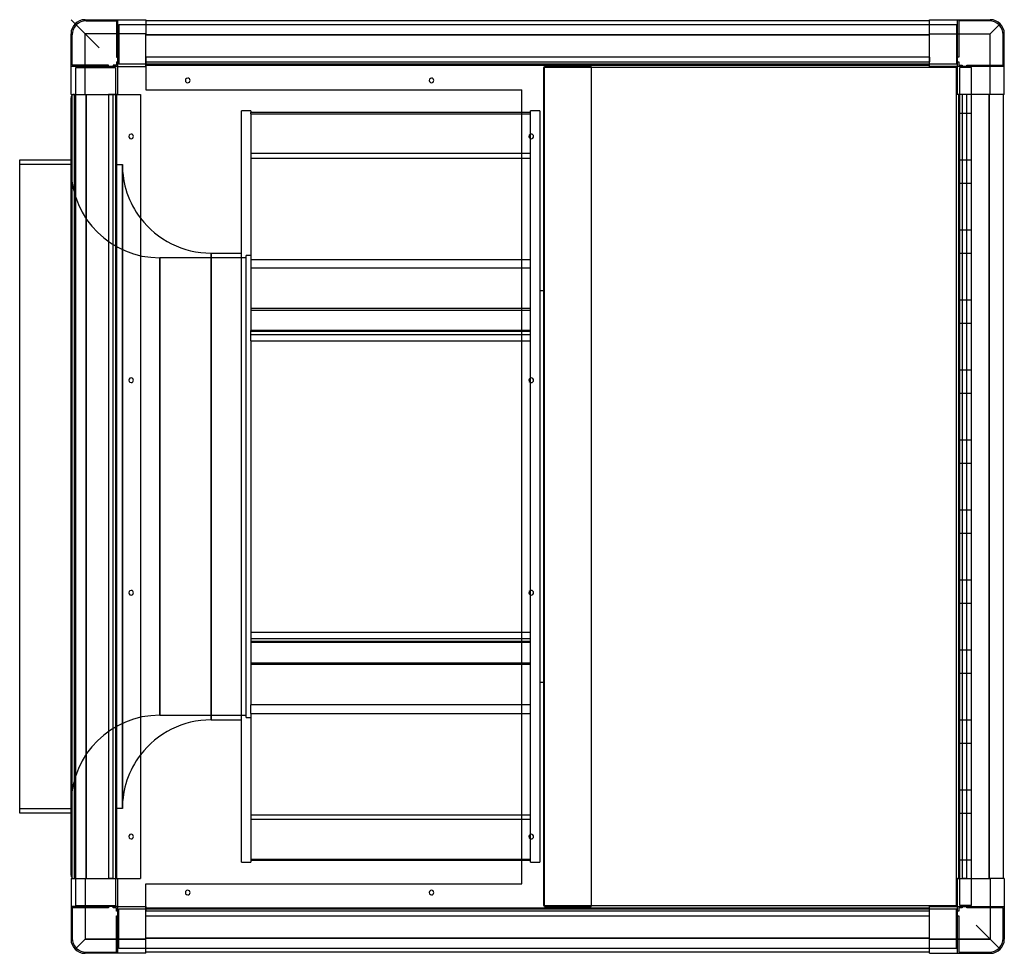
# Model space of a CAD drawing. Header units: millimetres. Extents: x -444 to 400, y -400 to 400.
import ezdxf

# ---------------------------------------------------------------- set-up
doc = ezdxf.new("R2010")
doc.units = ezdxf.units.MM
doc.layers.add('HIDDEN', color=7, linetype='Continuous')
doc.layers.add('THICK', color=7, linetype='Continuous')

msp = doc.modelspace()

# ---------------------------------------------------------------- linework, layer by layer
at = {"layer": 'HIDDEN'}
for p, q in [((-400, 400), (-388, 388)), ((-388, 400), (-388, 400)), ((-388, 400), (-388, 400)), ((-387, 399), (-361, 399)), ((-387, 399), (-387, 399)), ((-361, 399), (-361, 368)), ((-361, 399), (-361, 399)), ((-360, 400), (-360, 400)), ((-360, 360), (-360, 400)), ((-360, 400), (-360, 400)), ((-336, 400), (-336, 400)), ((-336, 400), (-336, 400)), ((-336, 399), (-336, 399)), ((-336, 399), (-336, 399)), ((336, 400), (336, 400)), ((336, 400), (336, 400)), ((336, 399), (336, 399)), ((336, 399), (336, 399)), ((360, 400), (360, 400)), ((360, 400), (360, 400)), ((360, 360), (360, 400)), ((361, 399), (361, 399)), ((387, 399), (361, 399)), ((361, 399), (361, 368)), ((387, 399), (387, 399)), ((388, 400), (388, 400)), ((388, 400), (388, 400)), ((-359, 396), (-359, 396)), ((-359, 396), (-359, 362)), ((-359, 396), (359, 396)), ((359, 396), (359, 396)), ((359, 396), (359, 362)), ((388, 388), (396.49, 396.49)), ((-400, 388), (-400, 388)), ((-400, 388), (-400, 388)), ((-399, 361), (-399, 387)), ((-399, 387), (-399, 387)), ((-388, 336), (-388, 388)), ((-336, 388), (-388, 388)), ((-336, 387), (336, 387)), ((336, 388), (388, 388)), ((388, 336), (388, 388)), ((399, 387), (399, 387)), ((399, 361), (399, 387)), ((400, 388), (400, 388)), ((400, 388), (400, 388)), ((-361, 368), (-361, 368)), ((-361, 368), (-360, 368)), ((-361, 364), (-361, 361)), ((-361, 364), (-360, 364)), ((-361, 364), (-361, 364)), ((-360, 368), (-359, 368)), ((-360, 364), (-359, 364)), ((-359, 368), (-359, 368)), ((-359, 364), (-359, 364)), ((-336, 368), (-336, 368)), ((-336, 368), (-336, 364)), ((-336, 368), (-336, 368)), ((-336, 368), (-336, 368)), ((-336, 368), (-336, 368)), ((336, 368), (-336, 368)), ((-336, 364), (-336, 364)), ((-336, 364), (-336, 364)), ((-336, 364), (-336, 364)), ((-336, 364), (336, 364)), ((-336, 364), (-336, 364)), ((-336, 364), (-336, 361)), ((336, 368), (336, 368)), ((336, 368), (336, 368)), ((336, 368), (336, 368)), ((336, 368), (336, 364)), ((336, 368), (336, 368)), ((336, 364), (336, 364)), ((336, 364), (336, 364)), ((336, 364), (336, 364)), ((336, 364), (336, 364)), ((336, 361), (336, 364)), ((359, 368), (359, 368)), ((360, 368), (359, 368)), ((359, 364), (359, 364)), ((360, 364), (359, 364)), ((361, 368), (360, 368)), ((360, 364), (361, 364)), ((361, 368), (361, 368)), ((361, 364), (361, 364)), ((361, 364), (361, 361)), ((-400, 360), (-400, 360)), ((-360, 360), (-400, 360)), ((-400, 360), (-400, 360)), ((-368, 361), (-399, 361)), ((-399, 361), (-399, 361)), ((-396, -359), (-396, 359)), ((-396, 359), (-362, 359)), ((-396, 359), (-396, 359)), ((-368, 360), (-368, 361)), ((-368, 361), (-368, 361)), ((-368, 359), (-368, 360)), ((-368, 359), (-368, 359)), ((-364, 361), (-364, 361)), ((-364, 361), (-364, 360)), ((-361, 361), (-364, 361)), ((-364, 360), (-364, 359)), ((-364, 359), (-364, 359)), ((-362, 359), (-362, -359)), ((-362, 359), (-362, 359)), ((-361, 361), (-361, 361)), ((-360, 360), (-360, 360)), ((-360, 360), (-360, 360)), ((-360, 360), (-360, 360)), ((-360, 360), (-360, 360)), ((-359, 362), (-359, 362)), ((359, 362), (-359, 362)), ((-336, 361), (-336, 360)), ((-336, 361), (-336, 361)), ((-336, 361), (-336, 361)), ((-336, 361), (-336, 361)), ((-336, 361), (-336, 361)), ((-336, 360), (-336, 360)), ((-336, 360), (-336, 360)), ((-336, 360), (-336, 360)), ((-336, 360), (-336, 360)), ((-336, 360), (-336, 360)), ((-336, 360), (-336, 360)), ((5, 359), (5, 359)), ((5, 359), (5, 359)), ((5, 359), (5, 359)), ((5, 359), (5, 359)), ((6, 360), (6, 360)), ((6, 360), (46, 360)), ((6, -360), (6, 360)), ((46, 360), (46, 360)), ((46, 360), (46, -360)), ((336, 360), (336, 361)), ((336, 361), (336, 361)), ((336, 361), (336, 361)), ((336, 361), (336, 361)), ((336, 361), (336, 361)), ((336, 360), (336, 360)), ((336, 360), (336, 360)), ((336, 360), (336, 360)), ((336, 360), (336, 360)), ((336, 360), (336, 360)), ((336, 360), (336, 360)), ((336, 359), (336, 359)), ((336, 359), (336, 359)), ((359, 362), (359, 362)), ((359, 359), (359, 359)), ((359, 359), (359, 359)), ((360, 360), (360, 360)), ((360, 360), (360, 360)), ((360, 360), (360, 360)), ((400, 360), (360, 360)), ((360, 360), (360, 360)), ((361, 361), (361, 361)), ((361, 361), (364, 361)), ((372, 359), (362, 359)), ((362, -359), (362, 359)), ((362, 359), (362, 359)), ((364, 361), (364, 361)), ((364, 361), (364, 360)), ((364, 359), (364, 360)), ((364, 359), (364, 359)), ((368, 361), (368, 361)), ((368, 360), (368, 361)), ((368, 361), (399, 361)), ((368, 360), (368, 359)), ((368, 359), (368, 359)), ((372, -359), (372, 359)), ((372, 359), (372, 359)), ((399, 361), (399, 361)), ((400, 360), (400, 360)), ((400, 360), (400, 360)), ((-336, 340), (-336, 340)), ((-336, 340), (-336, 340)), ((-13.5, 340), (-13.5, 340)), ((-13.5, 340), (-13.5, 340)), ((-400, 336), (-400, 336)), ((-400, 336), (-400, 336)), ((-399, 336), (-399, 336)), ((-399, 336), (-399, 336)), ((-397, 0), (-397, 336)), ((-397, 336), (-397, 0)), ((-387, 336), (-387, -336)), ((-368, 336), (-368, 336)), ((-364, 336), (-368, 336)), ((-368, 336), (-368, -336)), ((-368, 336), (-368, 336)), ((-368, 336), (-368, 336)), ((-368, 336), (-368, 336)), ((-364, 336), (-364, 336)), ((-364, 336), (-364, 336)), ((-364, 336), (-364, 336)), ((-364, 336), (-364, 336)), ((-364, -336), (-364, 336)), ((-361, 336), (-364, 336)), ((-361, 336), (-361, 336)), ((-360, 336), (-361, 336)), ((-361, 336), (-361, 336)), ((-361, 336), (-361, 336)), ((-361, 336), (-361, 336)), ((-360, 336), (-360, 336)), ((-360, 336), (-360, 336)), ((-360, 336), (-360, 336)), ((-360, 336), (-360, 336)), ((-360, 336), (-360, 336)), ((-360, 336), (-360, 336)), ((-340.5, 336), (-340.5, 336)), ((-340.5, 336), (-340.5, 336)), ((359, 336), (359, 336)), ((359, 336), (359, 336)), ((361, 336), (360, 336)), ((360, 336), (360, 336)), ((360, 336), (360, 336)), ((360, 336), (360, 336)), ((360, 336), (360, 336)), ((360, 336), (360, 336)), ((360, 336), (360, 336)), ((361, 336), (361, 336)), ((361, 336), (361, 336)), ((361, 336), (361, 336)), ((364, 336), (361, 336)), ((361, 336), (361, 336)), ((364, 336), (364, 336)), ((364, 336), (364, 336)), ((364, 336), (364, 336)), ((368, 336), (364, 336)), ((364, 336), (364, -336)), ((364, 336), (364, 336)), ((368, 336), (368, 336)), ((368, 336), (368, 336)), ((368, -336), (368, 336)), ((368, 336), (368, 336)), ((368, 336), (368, 336)), ((387, -336), (387, 336)), ((399, 336), (399, 336)), ((399, 336), (399, 336)), ((400, 336), (400, 336)), ((400, 336), (400, 336)), ((2, 322), (-6, 322)), ((-6, 320.52), (-6, 322)), ((2, 322), (2, -322)), ((-246, 319.47), (-246, 320.52)), ((-6, 320.52), (-13.5, 320.52)), ((-13.5, 319.47), (-6, 319.47)), ((-6, 319.47), (-6, 320.52)), ((-6, 301.94), (-6, 319.47)), ((362, 320), (372, 320)), ((362, 320), (362, 320)), ((362, 320), (362, 320)), ((362, 320), (362, 320)), ((362, 320), (362, 320)), ((362, 320), (362, 320)), ((362, 320), (362, 320)), ((362, 320), (362, 320)), ((362, 320), (362, 320)), ((362, 320), (362, 320)), ((362, 320), (362, 320)), ((362, 320), (362, 320)), ((372, 320), (372, 320)), ((372, 320), (372, 320)), ((372, 320), (372, 320)), ((372, 320), (372, 320)), ((372, 320), (372, 320)), ((372, 320), (372, 320)), ((372, 320), (372, 320)), ((372, 320), (372, 320)), ((372, 320), (372, 320)), ((372, 320), (372, 320)), ((372, 320), (372, 320)), ((-6, 133.56), (-6, 298.06)), ((-6, 285.31), (-246, 285.31)), ((-246, 281.36), (-6, 281.36)), ((362, 280), (372, 280)), ((362, 280), (362, 280)), ((362, 280), (362, 280)), ((362, 280), (362, 280)), ((362, 280), (362, 280)), ((362, 280), (362, 280)), ((362, 280), (362, 280)), ((362, 280), (362, 280)), ((362, 280), (362, 280)), ((362, 280), (362, 280)), ((362, 280), (362, 280)), ((362, 280), (362, 280)), ((372, 280), (372, 280)), ((372, 280), (372, 280)), ((372, 280), (372, 280)), ((372, 280), (372, 280)), ((372, 280), (372, 280)), ((372, 280), (372, 280)), ((372, 280), (372, 280)), ((372, 280), (372, 280)), ((372, 280), (372, 280)), ((372, 280), (372, 280)), ((372, 280), (372, 280)), ((-400, 276), (-444, 276)), ((-400, 276), (-400, -276)), ((-362, 276), (-356, 276)), ((-356, -276), (-356, 276)), ((-356, 276), (-356, 0)), ((362, 260), (372, 260)), ((362, 260), (362, 260)), ((362, 260), (362, 260)), ((362, 260), (362, 260)), ((362, 260), (362, 260)), ((362, 260), (362, 260)), ((362, 260), (362, 260)), ((362, 260), (362, 260)), ((362, 260), (362, 260)), ((362, 260), (362, 260)), ((362, 260), (362, 260)), ((362, 260), (362, 260)), ((372, 260), (372, 260)), ((372, 260), (372, 260)), ((372, 260), (372, 260)), ((372, 260), (372, 260)), ((372, 260), (372, 260)), ((372, 260), (372, 260)), ((372, 260), (372, 260)), ((372, 260), (372, 260)), ((372, 260), (372, 260)), ((372, 260), (372, 260)), ((372, 260), (372, 260)), ((362, 220), (372, 220)), ((362, 220), (362, 220)), ((362, 220), (362, 220)), ((362, 220), (362, 220)), ((362, 220), (362, 220)), ((362, 220), (362, 220)), ((362, 220), (362, 220)), ((362, 220), (362, 220)), ((362, 220), (362, 220)), ((362, 220), (362, 220)), ((362, 220), (362, 220)), ((362, 220), (362, 220)), ((372, 220), (372, 220)), ((372, 220), (372, 220)), ((372, 220), (372, 220)), ((372, 220), (372, 220)), ((372, 220), (372, 220)), ((372, 220), (372, 220)), ((372, 220), (372, 220)), ((372, 220), (372, 220)), ((372, 220), (372, 220)), ((372, 220), (372, 220)), ((372, 220), (372, 220)), ((-324.01, -196), (-324.01, 196)), ((-250, 196), (-324.01, 196)), ((-324.01, 196), (-324.01, 0)), ((-280, 200), (-280, 0)), ((-250, -198), (-250, 198)), ((-246, 198), (-250, 198)), ((-246, 194.59), (-6, 194.59)), ((362, 200), (372, 200)), ((362, 200), (362, 200)), ((362, 200), (362, 200)), ((362, 200), (362, 200)), ((362, 200), (362, 200)), ((362, 200), (362, 200)), ((362, 200), (362, 200)), ((362, 200), (362, 200)), ((362, 200), (362, 200)), ((362, 200), (362, 200)), ((362, 200), (362, 200)), ((362, 200), (362, 200)), ((372, 200), (372, 200)), ((372, 200), (372, 200)), ((372, 200), (372, 200)), ((372, 200), (372, 200)), ((372, 200), (372, 200)), ((372, 200), (372, 200)), ((372, 200), (372, 200)), ((372, 200), (372, 200)), ((372, 200), (372, 200)), ((372, 200), (372, 200)), ((372, 200), (372, 200)), ((-6, 186.96), (-246, 186.96)), ((2, 168), (6, 168)), ((-6, 152.62), (-246, 152.62)), ((362, 160), (372, 160)), ((362, 160), (362, 160)), ((362, 160), (362, 160)), ((362, 160), (362, 160)), ((362, 160), (362, 160)), ((362, 160), (362, 160)), ((362, 160), (362, 160)), ((362, 160), (362, 160)), ((362, 160), (362, 160)), ((362, 160), (362, 160)), ((362, 160), (362, 160)), ((362, 160), (362, 160)), ((372, 160), (372, 160)), ((372, 160), (372, 160)), ((372, 160), (372, 160)), ((372, 160), (372, 160)), ((372, 160), (372, 160)), ((372, 160), (372, 160)), ((372, 160), (372, 160)), ((372, 160), (372, 160)), ((372, 160), (372, 160)), ((372, 160), (372, 160)), ((372, 160), (372, 160)), ((-246, 151.19), (-6, 151.19)), ((362, 140), (372, 140)), ((362, 140), (362, 140)), ((362, 140), (362, 140)), ((362, 140), (362, 140)), ((362, 140), (362, 140)), ((362, 140), (362, 140)), ((362, 140), (362, 140)), ((362, 140), (362, 140)), ((362, 140), (362, 140)), ((362, 140), (362, 140)), ((362, 140), (362, 140)), ((362, 140), (362, 140)), ((372, 140), (372, 140)), ((372, 140), (372, 140)), ((372, 140), (372, 140)), ((372, 140), (372, 140)), ((372, 140), (372, 140)), ((372, 140), (372, 140)), ((372, 140), (372, 140)), ((372, 140), (372, 140)), ((372, 140), (372, 140)), ((372, 140), (372, 140)), ((372, 140), (372, 140)), ((-246, 124.88), (-246, 133.56)), ((-6, 132.69), (-246, 132.69)), ((-246, 130.17), (-6, 130.17)), ((-6, 133.56), (-13.5, 133.56)), ((-6, 124.88), (-6, 133.56)), ((-13.5, 124.88), (-6, 124.88)), ((-6, 92.94), (-6, 124.88)), ((362, 100), (372, 100)), ((362, 100), (362, 100)), ((362, 100), (362, 100)), ((362, 100), (362, 100)), ((362, 100), (362, 100)), ((362, 100), (362, 100)), ((362, 100), (362, 100)), ((362, 100), (362, 100)), ((362, 100), (362, 100)), ((362, 100), (362, 100)), ((362, 100), (362, 100)), ((362, 100), (362, 100)), ((372, 100), (372, 100)), ((372, 100), (372, 100)), ((372, 100), (372, 100)), ((372, 100), (372, 100)), ((372, 100), (372, 100)), ((372, 100), (372, 100)), ((372, 100), (372, 100)), ((372, 100), (372, 100)), ((372, 100), (372, 100)), ((372, 100), (372, 100)), ((372, 100), (372, 100)), ((-6, -89.06), (-6, 89.06)), ((362, 80), (372, 80)), ((362, 80), (362, 80)), ((362, 80), (362, 80)), ((362, 80), (362, 80)), ((362, 80), (362, 80)), ((362, 80), (362, 80)), ((362, 80), (362, 80)), ((362, 80), (362, 80)), ((362, 80), (362, 80)), ((362, 80), (362, 80)), ((362, 80), (362, 80)), ((362, 80), (362, 80)), ((372, 80), (372, 80)), ((372, 80), (372, 80)), ((372, 80), (372, 80)), ((372, 80), (372, 80)), ((372, 80), (372, 80)), ((372, 80), (372, 80)), ((372, 80), (372, 80)), ((372, 80), (372, 80)), ((372, 80), (372, 80)), ((372, 80), (372, 80)), ((372, 80), (372, 80)), ((362, 40), (372, 40)), ((362, 40), (362, 40)), ((362, 40), (362, 40)), ((362, 40), (362, 40)), ((362, 40), (362, 40)), ((362, 40), (362, 40)), ((362, 40), (362, 40)), ((362, 40), (362, 40)), ((362, 40), (362, 40)), ((362, 40), (362, 40)), ((362, 40), (362, 40)), ((362, 40), (362, 40)), ((372, 40), (372, 40)), ((372, 40), (372, 40)), ((372, 40), (372, 40)), ((372, 40), (372, 40)), ((372, 40), (372, 40)), ((372, 40), (372, 40)), ((372, 40), (372, 40)), ((372, 40), (372, 40)), ((372, 40), (372, 40)), ((372, 40), (372, 40)), ((372, 40), (372, 40)), ((362, 20), (372, 20)), ((362, 20), (362, 20)), ((362, 20), (362, 20)), ((362, 20), (362, 20)), ((362, 20), (362, 20)), ((362, 20), (362, 20)), ((362, 20), (362, 20)), ((362, 20), (362, 20)), ((362, 20), (362, 20)), ((362, 20), (362, 20)), ((362, 20), (362, 20)), ((362, 20), (362, 20)), ((372, 20), (372, 20)), ((372, 20), (372, 20)), ((372, 20), (372, 20)), ((372, 20), (372, 20)), ((372, 20), (372, 20)), ((372, 20), (372, 20)), ((372, 20), (372, 20)), ((372, 20), (372, 20)), ((372, 20), (372, 20)), ((372, 20), (372, 20)), ((372, 20), (372, 20)), ((-397, 0), (-397, -336)), ((-356, 0), (-356, -276)), ((-324.01, 0), (-324.01, -196)), ((-280, 0), (-280, -200)), ((-397, -336), (-397, 0)), ((362, -20), (372, -20)), ((362, -20), (362, -20)), ((362, -20), (362, -20)), ((362, -20), (362, -20)), ((362, -20), (362, -20)), ((362, -20), (362, -20)), ((362, -20), (362, -20)), ((362, -20), (362, -20)), ((362, -20), (362, -20)), ((362, -20), (362, -20)), ((362, -20), (362, -20)), ((362, -20), (362, -20)), ((372, -20), (372, -20)), ((372, -20), (372, -20)), ((372, -20), (372, -20)), ((372, -20), (372, -20)), ((372, -20), (372, -20)), ((372, -20), (372, -20)), ((372, -20), (372, -20)), ((372, -20), (372, -20)), ((372, -20), (372, -20)), ((372, -20), (372, -20)), ((372, -20), (372, -20)), ((362, -40), (372, -40)), ((362, -40), (362, -40)), ((362, -40), (362, -40)), ((362, -40), (362, -40)), ((362, -40), (362, -40)), ((362, -40), (362, -40)), ((362, -40), (362, -40)), ((362, -40), (362, -40)), ((362, -40), (362, -40)), ((362, -40), (362, -40)), ((362, -40), (362, -40)), ((362, -40), (362, -40)), ((372, -40), (372, -40)), ((372, -40), (372, -40)), ((372, -40), (372, -40)), ((372, -40), (372, -40)), ((372, -40), (372, -40)), ((372, -40), (372, -40)), ((372, -40), (372, -40)), ((372, -40), (372, -40)), ((372, -40), (372, -40)), ((372, -40), (372, -40)), ((372, -40), (372, -40)), ((362, -80), (372, -80)), ((362, -80), (362, -80)), ((362, -80), (362, -80)), ((362, -80), (362, -80)), ((362, -80), (362, -80)), ((362, -80), (362, -80)), ((362, -80), (362, -80)), ((362, -80), (362, -80)), ((362, -80), (362, -80)), ((362, -80), (362, -80)), ((362, -80), (362, -80)), ((362, -80), (362, -80)), ((372, -80), (372, -80)), ((372, -80), (372, -80)), ((372, -80), (372, -80)), ((372, -80), (372, -80)), ((372, -80), (372, -80)), ((372, -80), (372, -80)), ((372, -80), (372, -80)), ((372, -80), (372, -80)), ((372, -80), (372, -80)), ((372, -80), (372, -80)), ((372, -80), (372, -80)), ((-6, -186.96), (-6, -92.94)), ((362, -100), (372, -100)), ((362, -100), (362, -100)), ((362, -100), (362, -100)), ((362, -100), (362, -100)), ((362, -100), (362, -100)), ((362, -100), (362, -100)), ((362, -100), (362, -100)), ((362, -100), (362, -100)), ((362, -100), (362, -100)), ((362, -100), (362, -100)), ((362, -100), (362, -100)), ((362, -100), (362, -100)), ((372, -100), (372, -100)), ((372, -100), (372, -100)), ((372, -100), (372, -100)), ((372, -100), (372, -100)), ((372, -100), (372, -100)), ((372, -100), (372, -100)), ((372, -100), (372, -100)), ((372, -100), (372, -100)), ((372, -100), (372, -100)), ((372, -100), (372, -100)), ((372, -100), (372, -100)), ((-246, -124.88), (-6, -124.88)), ((-246, -130.17), (-6, -130.17)), ((-6, -132.69), (-246, -132.69)), ((-6, -133.56), (-246, -133.56)), ((362, -140), (372, -140)), ((362, -140), (362, -140)), ((362, -140), (362, -140)), ((362, -140), (362, -140)), ((362, -140), (362, -140)), ((362, -140), (362, -140)), ((362, -140), (362, -140)), ((362, -140), (362, -140)), ((362, -140), (362, -140)), ((362, -140), (362, -140)), ((362, -140), (362, -140)), ((362, -140), (362, -140)), ((372, -140), (372, -140)), ((372, -140), (372, -140)), ((372, -140), (372, -140)), ((372, -140), (372, -140)), ((372, -140), (372, -140)), ((372, -140), (372, -140)), ((372, -140), (372, -140)), ((372, -140), (372, -140)), ((372, -140), (372, -140)), ((372, -140), (372, -140)), ((372, -140), (372, -140)), ((-246, -151.19), (-6, -151.19)), ((-6, -152.62), (-13.5, -152.62)), ((362, -160), (372, -160)), ((362, -160), (362, -160)), ((362, -160), (362, -160)), ((362, -160), (362, -160)), ((362, -160), (362, -160)), ((362, -160), (362, -160)), ((362, -160), (362, -160)), ((362, -160), (362, -160)), ((362, -160), (362, -160)), ((362, -160), (362, -160)), ((362, -160), (362, -160)), ((362, -160), (362, -160)), ((372, -160), (372, -160)), ((372, -160), (372, -160)), ((372, -160), (372, -160)), ((372, -160), (372, -160)), ((372, -160), (372, -160)), ((372, -160), (372, -160)), ((372, -160), (372, -160)), ((372, -160), (372, -160)), ((372, -160), (372, -160)), ((372, -160), (372, -160)), ((372, -160), (372, -160)), ((6, -168), (2, -168)), ((-246, -194.59), (-246, -186.96)), ((-6, -186.96), (-13.5, -186.96)), ((-6, -194.59), (-6, -186.96)), ((-324.01, -196), (-250, -196)), ((-250, -198), (-246, -198)), ((-13.5, -194.59), (-6, -194.59)), ((-6, -298.06), (-6, -194.59)), ((362, -200), (372, -200)), ((362, -200), (362, -200)), ((362, -200), (362, -200)), ((362, -200), (362, -200)), ((362, -200), (362, -200)), ((362, -200), (362, -200)), ((362, -200), (362, -200)), ((362, -200), (362, -200)), ((362, -200), (362, -200)), ((362, -200), (362, -200)), ((362, -200), (362, -200)), ((362, -200), (362, -200)), ((372, -200), (372, -200)), ((372, -200), (372, -200)), ((372, -200), (372, -200)), ((372, -200), (372, -200)), ((372, -200), (372, -200)), ((372, -200), (372, -200)), ((372, -200), (372, -200)), ((372, -200), (372, -200)), ((372, -200), (372, -200)), ((372, -200), (372, -200)), ((372, -200), (372, -200)), ((362, -220), (372, -220)), ((362, -220), (362, -220)), ((362, -220), (362, -220)), ((362, -220), (362, -220)), ((362, -220), (362, -220)), ((362, -220), (362, -220)), ((362, -220), (362, -220)), ((362, -220), (362, -220)), ((362, -220), (362, -220)), ((362, -220), (362, -220)), ((362, -220), (362, -220)), ((362, -220), (362, -220)), ((372, -220), (372, -220)), ((372, -220), (372, -220)), ((372, -220), (372, -220)), ((372, -220), (372, -220)), ((372, -220), (372, -220)), ((372, -220), (372, -220)), ((372, -220), (372, -220)), ((372, -220), (372, -220)), ((372, -220), (372, -220)), ((372, -220), (372, -220)), ((372, -220), (372, -220)), ((362, -260), (372, -260)), ((362, -260), (362, -260)), ((362, -260), (362, -260)), ((362, -260), (362, -260)), ((362, -260), (362, -260)), ((362, -260), (362, -260)), ((362, -260), (362, -260)), ((362, -260), (362, -260)), ((362, -260), (362, -260)), ((362, -260), (362, -260)), ((362, -260), (362, -260)), ((362, -260), (362, -260)), ((372, -260), (372, -260)), ((372, -260), (372, -260)), ((372, -260), (372, -260)), ((372, -260), (372, -260)), ((372, -260), (372, -260)), ((372, -260), (372, -260)), ((372, -260), (372, -260)), ((372, -260), (372, -260)), ((372, -260), (372, -260)), ((372, -260), (372, -260)), ((372, -260), (372, -260)), ((-444, -276), (-400, -276)), ((-356, -276), (-362, -276)), ((-246, -281.36), (-6, -281.36)), ((-6, -285.31), (-13.5, -285.31)), ((362, -280), (372, -280)), ((362, -280), (362, -280)), ((362, -280), (362, -280)), ((362, -280), (362, -280)), ((362, -280), (362, -280)), ((362, -280), (362, -280)), ((362, -280), (362, -280)), ((362, -280), (362, -280)), ((362, -280), (362, -280)), ((362, -280), (362, -280)), ((362, -280), (362, -280)), ((362, -280), (362, -280)), ((372, -280), (372, -280)), ((372, -280), (372, -280)), ((372, -280), (372, -280)), ((372, -280), (372, -280)), ((372, -280), (372, -280)), ((372, -280), (372, -280)), ((372, -280), (372, -280)), ((372, -280), (372, -280)), ((372, -280), (372, -280)), ((372, -280), (372, -280)), ((372, -280), (372, -280)), ((-6, -322), (-6, -301.94)), ((-246, -319.47), (-6, -319.47)), ((-6, -320.52), (-13.5, -320.52)), ((362, -320), (372, -320)), ((362, -320), (362, -320)), ((362, -320), (362, -320)), ((362, -320), (362, -320)), ((362, -320), (362, -320)), ((362, -320), (362, -320)), ((362, -320), (362, -320)), ((362, -320), (362, -320)), ((362, -320), (362, -320)), ((362, -320), (362, -320)), ((362, -320), (362, -320)), ((362, -320), (362, -320)), ((372, -320), (372, -320)), ((372, -320), (372, -320)), ((372, -320), (372, -320)), ((372, -320), (372, -320)), ((372, -320), (372, -320)), ((372, -320), (372, -320)), ((372, -320), (372, -320)), ((372, -320), (372, -320)), ((372, -320), (372, -320)), ((372, -320), (372, -320)), ((372, -320), (372, -320)), ((-6, -322), (2, -322)), ((-400, -336), (-400, -336)), ((-400, -336), (-400, -336)), ((-399, -336), (-399, -336)), ((-399, -336), (-399, -336)), ((-388, -336), (-388, -388)), ((-368, -336), (-368, -336)), ((-368, -336), (-368, -336)), ((-364, -336), (-368, -336)), ((-368, -336), (-368, -336)), ((-368, -336), (-368, -336)), ((-364, -336), (-364, -336)), ((-364, -336), (-364, -336)), ((-364, -336), (-364, -336)), ((-364, -336), (-364, -336)), ((-364, -336), (-361, -336)), ((-361, -336), (-361, -336)), ((-361, -336), (-360, -336)), ((-361, -336), (-361, -336)), ((-361, -336), (-361, -336)), ((-361, -336), (-361, -336)), ((-360, -336), (-360, -336)), ((-360, -336), (-360, -336)), ((-360, -336), (-360, -336)), ((-360, -336), (-360, -336)), ((-360, -336), (-360, -336)), ((-360, -336), (-360, -336)), ((-340.5, -336), (-340.5, -336)), ((-340.5, -336), (-340.5, -336)), ((359, -336), (359, -336)), ((359, -336), (359, -336)), ((360, -336), (360, -336)), ((360, -336), (361, -336)), ((360, -336), (360, -336)), ((360, -336), (360, -336)), ((360, -336), (360, -336)), ((360, -336), (360, -336)), ((360, -336), (360, -336)), ((361, -336), (361, -336)), ((361, -336), (361, -336)), ((361, -336), (361, -336)), ((361, -336), (364, -336)), ((361, -336), (361, -336)), ((364, -336), (364, -336)), ((368, -336), (364, -336)), ((364, -336), (364, -336)), ((364, -336), (364, -336)), ((364, -336), (364, -336)), ((368, -336), (368, -336)), ((368, -336), (368, -336)), ((368, -336), (368, -336)), ((368, -336), (368, -336)), ((388, -336), (388, -388)), ((399, -336), (399, -336)), ((399, -336), (399, -336)), ((400, -336), (400, -336)), ((400, -336), (400, -336)), ((-336, -340.5), (-336, -340.5)), ((-336, -340.5), (-336, -340.5)), ((-13.5, -340.5), (-13.5, -340.5)), ((-13.5, -340.5), (-13.5, -340.5)), ((-400, -360), (-400, -360)), ((-400, -360), (-400, -360)), ((-360, -360), (-400, -360)), ((-399, -361), (-399, -387)), ((-399, -361), (-399, -361)), ((-368, -361), (-399, -361)), ((-396, -359), (-362, -359)), ((-396, -359), (-396, -359)), ((-368, -359), (-368, -359)), ((-368, -360), (-368, -359)), ((-368, -360), (-368, -361)), ((-368, -361), (-368, -361)), ((-364, -359), (-364, -359)), ((-364, -359), (-364, -360)), ((-364, -361), (-364, -360)), ((-364, -361), (-364, -361)), ((-361, -361), (-364, -361)), ((-362, -359), (-362, -359)), ((-361, -361), (-361, -361)), ((-361, -364), (-361, -361)), ((-360, -360), (-360, -360)), ((-360, -360), (-360, -360)), ((-360, -360), (-360, -360)), ((-360, -400), (-360, -360)), ((-360, -360), (-360, -360)), ((-359, -396), (-359, -362)), ((-359, -362), (-359, -362)), ((-359, -362), (359, -362)), ((-336, -360), (-336, -361)), ((-336, -360), (-336, -360)), ((-336, -360), (-336, -360)), ((-336, -360), (-336, -360)), ((-336, -360), (-336, -360)), ((-336, -360), (-336, -360)), ((-336, -360), (-336, -360)), ((-336, -361), (-336, -361)), ((-336, -361), (-336, -361)), ((-336, -361), (-336, -361)), ((-336, -361), (-336, -364)), ((-336, -361), (-336, -361)), ((5, -359), (5, -359)), ((5, -359), (5, -359)), ((5, -359), (5, -359)), ((5, -359), (5, -359)), ((6, -360), (6, -360)), ((6, -360), (46, -360)), ((46, -360), (46, -360)), ((336, -359), (336, -359)), ((336, -359), (336, -359)), ((336, -361), (336, -360)), ((336, -360), (336, -360)), ((336, -360), (336, -360)), ((336, -360), (336, -360)), ((336, -360), (336, -360)), ((336, -360), (336, -360)), ((336, -360), (336, -360)), ((336, -361), (336, -361)), ((336, -361), (336, -361)), ((336, -361), (336, -361)), ((336, -364), (336, -361)), ((336, -361), (336, -361)), ((359, -359), (359, -359)), ((359, -359), (359, -359)), ((359, -396), (359, -362)), ((359, -362), (359, -362)), ((360, -360), (360, -360)), ((360, -360), (360, -360)), ((360, -360), (360, -360)), ((360, -400), (360, -360)), ((360, -360), (360, -360)), ((360, -360), (400, -360)), ((361, -361), (361, -364)), ((361, -361), (361, -361)), ((364, -361), (361, -361)), ((372, -359), (362, -359)), ((362, -359), (362, -359)), ((364, -359), (364, -359)), ((364, -360), (364, -359)), ((364, -360), (364, -361)), ((364, -361), (364, -361)), ((368, -359), (368, -359)), ((368, -359), (368, -360)), ((368, -361), (368, -360)), ((368, -361), (368, -361)), ((399, -361), (368, -361)), ((372, -359), (372, -359)), ((399, -361), (399, -361)), ((399, -387), (399, -361)), ((400, -360), (400, -360)), ((400, -360), (400, -360)), ((-361, -364), (-361, -364)), ((-360, -364), (-361, -364)), ((-361, -368), (-360, -368)), ((-361, -368), (-361, -368)), ((-361, -399), (-361, -368)), ((-360, -364), (-359, -364)), ((-360, -368), (-359, -368)), ((-359, -364), (-359, -364)), ((-359, -368), (-359, -368)), ((-336, -364), (-336, -364)), ((-336, -368), (-336, -364)), ((-336, -364), (-336, -364)), ((-336, -364), (-336, -364)), ((336, -364), (-336, -364)), ((-336, -364), (-336, -364)), ((-336, -368), (-336, -368)), ((-336, -368), (336, -368)), ((-336, -368), (-336, -368)), ((-336, -368), (-336, -368)), ((-336, -368), (-336, -368)), ((336, -364), (336, -364)), ((336, -364), (336, -364)), ((336, -364), (336, -364)), ((336, -368), (336, -364)), ((336, -364), (336, -364)), ((336, -368), (336, -368)), ((336, -368), (336, -368)), ((336, -368), (336, -368)), ((336, -368), (336, -368)), ((359, -364), (359, -364)), ((360, -364), (359, -364)), ((359, -368), (359, -368)), ((360, -368), (359, -368)), ((361, -364), (360, -364)), ((360, -368), (361, -368)), ((361, -364), (361, -364)), ((361, -368), (361, -368)), ((361, -368), (361, -399)), ((396.49, -396.49), (376, -376)), ((-400, -388), (-400, -388)), ((-400, -388), (-400, -388)), ((-399, -387), (-399, -387)), ((-388, -388), (-396.49, -396.49)), ((-336, -388), (-388, -388)), ((-336, -387), (336, -387)), ((388, -388), (336, -388)), ((399, -387), (399, -387)), ((400, -388), (400, -388)), ((400, -388), (400, -388)), ((-359, -396), (-359, -396)), ((359, -396), (-359, -396)), ((359, -396), (359, -396)), ((-388, -400), (-388, -400)), ((-388, -400), (-388, -400)), ((-387, -399), (-361, -399)), ((-387, -399), (-387, -399)), ((-361, -399), (-361, -399)), ((-360, -400), (-360, -400)), ((-360, -400), (-360, -400)), ((-336, -399), (-336, -399)), ((-336, -399), (-336, -399)), ((-336, -400), (-336, -400)), ((-336, -400), (-336, -400)), ((336, -399), (336, -399)), ((336, -399), (336, -399)), ((336, -400), (336, -400)), ((336, -400), (336, -400)), ((360, -400), (360, -400)), ((360, -400), (360, -400)), ((361, -399), (387, -399)), ((361, -399), (361, -399)), ((387, -399), (387, -399)), ((388, -400), (388, -400)), ((388, -400), (388, -400))]:
    msp.add_line(p, q, dxfattribs=at)
for centre, radius, start, end in [((-387, 387), 12, 89.99998, 180.00002), ((387, 387), 12, 0, 89.99998), ((-397, 333), 3, 89.99998, 131.81009), ((-324.01, 272), 76, 180.92949, 270.00002), ((-280, 276), 76, 180.00002, 217.24522), ((-324.01, -272), 76, 89.99998, 179.07051), ((-280, -276), 76, 142.75478, 180.00002), ((-397, -333), 3, 228.18991, 270.00002), ((-387, -387), 12, 179.99998, 270.00002), ((387, -387), 12, 270.00002, 0)]:
    msp.add_arc(centre, radius, start, end, dxfattribs=at)
at = {"layer": 'THICK'}
for p, q in [((-388, 400), (-336, 400)), ((-336, 400), (-336, 388)), ((336, 399), (-336, 399)), ((336, 388), (336, 400)), ((336, 400), (388, 400)), ((-396.49, 396.49), (-376, 376)), ((388, 388), (396.49, 396.49)), ((-400, 336), (-400, 388)), ((-388, 336), (-388, 388)), ((-336, 388), (-388, 388)), ((-336, 360), (-336, 388)), ((336, 387), (-336, 387)), ((336, 360), (336, 388)), ((336, 388), (388, 388)), ((388, 336), (388, 388)), ((400, 336), (400, 388)), ((-360, 336), (-360, 360)), ((-360, 360), (-336, 360)), ((-336, 361), (336, 361)), ((-336, 360), (-336, 340)), ((359, 359), (5, 359)), ((5, 359), (5, -359)), ((336, 359), (336, 360)), ((360, 360), (336, 360)), ((359, -359), (359, 359)), ((360, 336), (360, 360)), ((-336, 340), (-13.5, 340)), ((-13.5, -340.5), (-13.5, 340)), ((-400, 336), (-388, 336)), ((-400, 0), (-400, 333)), ((-399, -336), (-399, 336)), ((-388, 336), (-360, 336)), ((-387, -336), (-387, 336)), ((-361, 336), (-361, -336)), ((-360, 336), (-340.5, 336)), ((-340.5, 336), (-340.5, -336)), ((360, 336), (359, 336)), ((388, 336), (360, 336)), ((361, -336), (361, 336)), ((387, 336), (387, -336)), ((400, 336), (388, 336)), ((399, 336), (399, -336)), ((-246, 322), (-254, 322)), ((-254, -322), (-254, 322)), ((-246, 322), (-246, 320.52)), ((-13.5, 320.52), (-246, 320.52)), ((-246, 319.47), (-246, 133.56)), ((-246, 319.47), (-13.5, 319.47)), ((-6, 298.06), (-6, 301.94)), ((-444, 280), (-400, 280)), ((-444, -280), (-444, 280)), ((-280, 0), (-280, 200)), ((-280, 200), (-254, 200)), ((-13.5, 133.56), (-246, 133.56)), ((-246, 124.88), (-246, -186.96)), ((-246, 124.88), (-13.5, 124.88)), ((-6, 89.06), (-6, 92.94)), ((-400, -333), (-400, 0)), ((-280, -200), (-280, 0)), ((-6, -92.94), (-6, -89.06)), ((-13.5, -152.62), (-246, -152.62)), ((-13.5, -186.96), (-246, -186.96)), ((-280, -200), (-254, -200)), ((-246, -194.59), (-246, -322)), ((-246, -194.59), (-13.5, -194.59)), ((-400, -280), (-444, -280)), ((-13.5, -285.31), (-246, -285.31)), ((-6, -301.94), (-6, -298.06)), ((-13.5, -320.52), (-246, -320.52)), ((-254, -322), (-246, -322)), ((-400, -336), (-388, -336)), ((-400, -336), (-400, -388)), ((-388, -336), (-360, -336)), ((-388, -336), (-388, -388)), ((-360, -336), (-340.5, -336)), ((-360, -360), (-360, -336)), ((360, -336), (359, -336)), ((360, -336), (388, -336)), ((360, -360), (360, -336)), ((400, -336), (388, -336)), ((388, -336), (388, -388)), ((400, -336), (400, -388)), ((-336, -340.5), (-13.5, -340.5)), ((-336, -360), (-336, -340.5)), ((-360, -360), (-336, -360)), ((-336, -388), (-336, -360)), ((-336, -361), (336, -361)), ((5, -359), (359, -359)), ((336, -360), (336, -359)), ((336, -388), (336, -360)), ((336, -360), (360, -360)), ((-396.49, -396.49), (-388, -388)), ((-388, -388), (-336, -388)), ((336, -387), (-336, -387)), ((-336, -400), (-336, -388)), ((336, -400), (336, -388)), ((336, -388), (388, -388)), ((388, -388), (396.49, -396.49)), ((-336, -400), (-388, -400)), ((336, -399), (-336, -399)), ((336, -400), (388, -400))]:
    msp.add_line(p, q, dxfattribs=at)
for centre, radius, start, end in [((-300, 348), 2, 89.99998, 270.00002), ((-300, 348), 2, 270.00002, 89.99998), ((-91, 348), 2, 89.99998, 270.00002), ((-91, 348), 2, 270.00002, 89.99998), ((-397, 333), 3, 131.81009, 180.00002), ((-348.5, 300), 2, 89.99998, 270.00002), ((-348.5, 300), 2, 270.00002, 89.99998), ((-5.5, 300), 2, 89.99998, 270.00002), ((-5.5, 300), 2, 270.00002, 89.99998), ((-280, 276), 76, 217.24522, 270.00002), ((-348.5, 91), 2, 89.99998, 270.00002), ((-348.5, 91), 2, 270.00002, 89.99998), ((-5.5, 91), 2, 89.99998, 270.00002), ((-5.5, 91), 2, 270.00002, 89.99998), ((-348.5, -91), 2, 89.99998, 270.00002), ((-348.5, -91), 2, 270.00002, 89.99998), ((-5.5, -91), 2, 89.99998, 270.00002), ((-5.5, -91), 2, 270.00002, 89.99998), ((-280, -276), 76, 89.99998, 142.75478), ((-348.5, -300), 2, 89.99998, 270.00002), ((-348.5, -300), 2, 270.00002, 89.99998), ((-5.5, -300), 2, 89.99998, 270.00002), ((-5.5, -300), 2, 270.00002, 89.99998), ((-397, -333), 3, 180.00002, 228.18991), ((-300, -348), 2, 89.99998, 270.00002), ((-300, -348), 2, 270.00002, 89.99998), ((-91, -348), 2, 89.99998, 270.00002), ((-91, -348), 2, 270.00002, 89.99998)]:
    msp.add_arc(centre, radius, start, end, dxfattribs=at)
for centre, major_axis, start_param, end_param in [((-388, 388), (-12, 0), -1.570796, -0.785398), ((388, 388), (12, 0), 0.785398, 1.570796), ((-388, 388), (0, 12), 0.785398, 1.570796), ((388, 388), (0, 12), -1.570796, -0.785398), ((-388, -388), (0, -12), -1.570796, -0.785398), ((388, -388), (0, -12), 0.785398, 1.570796), ((-388, -388), (-12, 0), 0.785398, 1.570796), ((388, -388), (12, 0), -1.570796, -0.785398)]:
    msp.add_ellipse(centre, major_axis=major_axis, ratio=1, start_param=start_param, end_param=end_param, dxfattribs=at)

doc.saveas('drawing.dxf')
